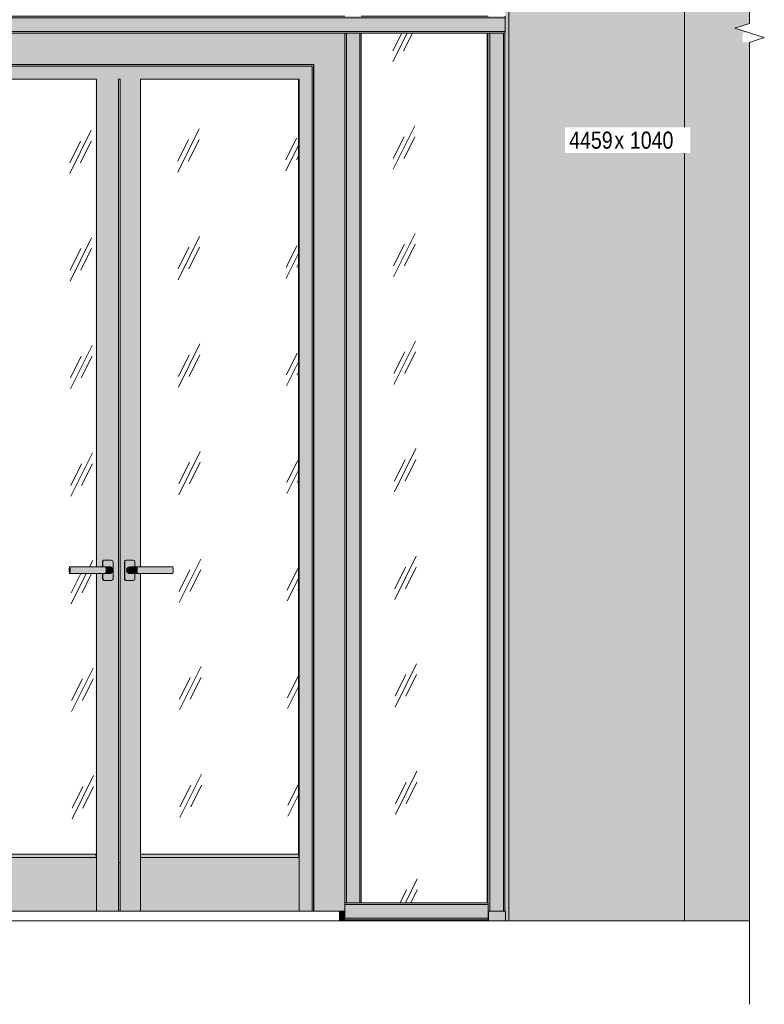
# Model space of a CAD drawing. Header units: millimetres. Extents: x -4452149 to -4396614, y -3148133 to 7538.
# Tile 20 of 22: x -4445716 to -4443534, y 1927 to 4814. Entities that reach past the tile are written whole.
import ezdxf

# ---------------------------------------------------------------- set-up
doc = ezdxf.new("R2010")
doc.units = ezdxf.units.MM
for name, color, linetype, lineweight in [('Двери', 7, 'Continuous', 18), ('Импосты витража', 7, 'Continuous', 18), ('Марки по нескольким категориям', 7, 'Continuous', 9), ('Обобщенные модели', 7, 'Continuous', 18), ('Панели витража', 7, 'Continuous', 18), ('Типовые аннотации', 7, 'Continuous', 18), ('Элементы узлов', 7, 'Continuous', 18)]:
    doc.layers.add(name, color=color, linetype=linetype, lineweight=lineweight)
doc.styles.add('Arial Narrow', font='ARIALN.TTF', dxfattribs={"height": 50})

# ---------------------------------------------------------------- blocks, each defined once
blk = doc.blocks.new('Корп2_Кассета выпуклая - Корп2_Кассета выпуклая_Цвет DESIGN D2-21496126-К1_Ф3_Схема раскладки облицовки')
at = {"layer": 'Обобщенные модели', "true_color": 0xf7fbf5}
for points in [[(-4444293, 2172.4), (-4444283.3, 2172.4), (-4444283.3, 6560.8), (-4444290.8, 6560.8), (-4444291.1, 6560.8), (-4444294, 6560.8), (-4444294.2, 6526.5), (-4444294.2, 6525), (-4444293, 6525), (-4444293, 4825), (-4444294.5, 4824.8), (-4444294.2, 4823.5), (-4444294, 4820), (-4444294.2, 4776.5), (-4444294.7, 4775), (-4444294.7, 2200), (-4444293, 2200)], [(-4444275.2, 2172.4), (-4443768.7, 2172.4), (-4443768.9, 6560.8), (-4444283.3, 6560.8), (-4444283.3, 2172.4)], [(-4443577.8, 2172.4), (-4443577.8, 4747.8), (-4443597.4, 4747.8), (-4443597.4, 4775.9), (-4443577.8, 4775.9), (-4443621.1, 4789.7), (-4443577.8, 4803.4), (-4443577.8, 6560.8), (-4443768.7, 6560.8), (-4443768.7, 2172.4)]]:
    blk.add_hatch(color=7, dxfattribs=at).paths.add_polyline_path(points)
at = {"layer": 'Обобщенные модели'}
for p, q in [((-4444283.3, 2172.4), (-4444283.3, 6560.8)), ((-4443768.7, 2172.4), (-4443768.7, 6558.8))]:
    blk.add_line(p, q, dxfattribs=at)
blk = doc.blocks.new('Прямоугольный импост - Ригель_90202-21006281-К1_Ф3_Схема раскладки облицовки')
at = {"layer": 'Импосты витража', "true_color": 0x373f43}
h = blk.add_hatch(color=149, dxfattribs=at)
h.paths.add_polyline_path([(-4444739.5, 4823.5), (-4444739.4, 4823.5), (-4444739.3, 4823.5)])
h.paths.add_polyline_path([(-4444739.4, 4822.5), (-4444739.3, 4822.5), (-4444739.3, 4822.5)])
h.paths.add_polyline_path([(-4444739.3, 4821.3), (-4444739.3, 4821.3), (-4444603.8, 4820.9)])
h.paths.add_polyline_path([(-4444739.3, 4820), (-4444294, 4820), (-4444294.3, 4824.3), (-4444294.7, 4825), (-4444739.8, 4824.8), (-4444739.5, 4823.5), (-4444739.3, 4821.3)])
for points in [[(-4444603.8, 4780), (-4444294, 4780), (-4444294, 4820), (-4444739.3, 4820), (-4444739.3, 4780)], [(-4444298.9, 4775), (-4444294.5, 4775.2), (-4444294.2, 4776.5), (-4444294, 4780), (-4444739.3, 4780), (-4444739.6, 4775.7), (-4444740, 4775), (-4444326.2, 4775)]]:
    blk.add_hatch(color=149, dxfattribs=at).paths.add_polyline_path(points)
at = {"layer": 'Импосты витража'}
for p, q in [((-4444343.8, 4825), (-4444715.6, 4825)), ((-4444344.2, 4825), (-4444715.2, 4825)), ((-4444294, 4820), (-4444739.3, 4820)), ((-4444294, 4820), (-4444294, 4780)), ((-4444294, 4780), (-4444739.3, 4780)), ((-4444715.6, 4775), (-4444343.4, 4775)), ((-4444715.2, 4775), (-4444344.2, 4775)), ((-4444295, 4775), (-4444294.7, 4775))]:
    blk.add_line(p, q, dxfattribs=at)
for centre, start_param, end_param in [((-4444294.7, 4820), 4.712389, 6.283185), ((-4444294.7, 4780), 3.141593, 4.712389)]:
    blk.add_ellipse(centre, major_axis=(0, 5), ratio=0.143826, start_param=start_param, end_param=end_param, dxfattribs=at)
blk = doc.blocks.new('Прямоугольный импост - Ригель_90202-21496703-К1_Ф3_Схема раскладки облицовки')
at = {"layer": 'Импосты витража', "true_color": 0x373f43}
for points in [[(-4444346.8, 2225), (-4444344.2, 2225), (-4444344.2, 4775), (-4444346.8, 4775), (-4444346.8, 2227.4)], [(-4444338.5, 2200), (-4444338.5, 4775), (-4444344.2, 4775), (-4444344, 2224.8), (-4444343.7, 2223.5), (-4444343.4, 2220), (-4444343.4, 2200), (-4444339.8, 2200)], [(-4444326.2, 2200), (-4444298.9, 2200), (-4444298.9, 4775), (-4444338.5, 4775), (-4444338.5, 2200)], [(-4444297.7, 2200), (-4444294.7, 2200), (-4444294.7, 4775), (-4444298.9, 4775), (-4444298.9, 2200)]]:
    blk.add_hatch(color=149, dxfattribs=at).paths.add_polyline_path(points)
at = {"layer": 'Импосты витража'}
for p, q in [((-4444344.2, 4775), (-4444338.5, 4775)), ((-4444344.2, 2224.8), (-4444344.2, 4775)), ((-4444338.5, 4775), (-4444298.9, 4775)), ((-4444338.5, 2200), (-4444338.5, 4775)), ((-4444298.9, 4775), (-4444294.7, 4775)), ((-4444298.9, 2200), (-4444298.9, 4775)), ((-4444294.6, 2200), (-4444294.6, 4775))]:
    blk.add_line(p, q, dxfattribs=at)
blk = doc.blocks.new('Прямоугольный импост - Ригель_90202-21006282-К1_Ф3_Схема раскладки облицовки')
at = {"layer": 'Импосты витража', "true_color": 0x373f43}
for points in [[(-4446436.5, 4820), (-4444739.3, 4820), (-4444739.6, 4824.3), (-4444740, 4825), (-4446437, 4824.8), (-4446436.7, 4823.5), (-4446436.5, 4821.3)], [(-4446407.9, 4780), (-4444739.3, 4780), (-4444739.3, 4820), (-4446436.5, 4820), (-4446436.5, 4780)], [(-4444762.8, 4775), (-4444739.8, 4775.2), (-4444739.5, 4776.5), (-4444739.3, 4780), (-4446436.5, 4780), (-4446436.8, 4775.7), (-4446437.2, 4775), (-4444763.5, 4775)]]:
    blk.add_hatch(color=149, dxfattribs=at).paths.add_polyline_path(points)
at = {"layer": 'Импосты витража'}
for p, q in [((-4444764, 4825), (-4446410.7, 4825)), ((-4444764.7, 4825), (-4446410.7, 4825)), ((-4444739.3, 4820), (-4446436.5, 4820)), ((-4444739.3, 4780), (-4446436.5, 4780))]:
    blk.add_line(p, q, dxfattribs=at)
blk = doc.blocks.new('Прямоугольный импост - Ригель_90202-21496678-К1_Ф3_Схема раскладки облицовки')
at = {"layer": 'Импосты витража', "true_color": 0x373f43}
for points in [[(-4444764.7, 2172.4), (-4444764.7, 2175), (-4444779.1, 2175), (-4444779.1, 2172.4)], [(-4444764.4, 2172.4), (-4444759.1, 2172.4), (-4444759.1, 2175), (-4444764.7, 2175), (-4444764.7, 2172.4)], [(-4444759.1, 2172.4), (-4444719.5, 2172.4), (-4444719.5, 2175), (-4444759.1, 2175)], [(-4444715.6, 2172.4), (-4444715.2, 2172.4), (-4444715.2, 2175), (-4444719.5, 2175), (-4444719.4, 2172.4), (-4444716.2, 2172.4)]]:
    blk.add_hatch(color=149, dxfattribs=at).paths.add_polyline_path(points)
at = {"layer": 'Импосты витража'}
for p, q in [((-4444779.1, 2175), (-4444779.1, 2172.4)), ((-4444779.1, 2175), (-4444779.1, 2175)), ((-4444779.1, 2175), (-4444764.7, 2175)), ((-4444779.1, 2175), (-4444779.1, 2172.4)), ((-4444764.7, 2175), (-4444759.1, 2175)), ((-4444764.7, 2175), (-4444764.7, 2172.4)), ((-4444759.1, 2175), (-4444719.5, 2175)), ((-4444759.1, 2175), (-4444759.1, 2172.4)), ((-4444719.5, 2175), (-4444715.3, 2175)), ((-4444719.5, 2175), (-4444719.5, 2172.4)), ((-4444715.2, 2172.4), (-4444715.2, 2175))]:
    blk.add_line(p, q, dxfattribs=at)
blk = doc.blocks.new('Панель_Стеклопакет_Агрисовгаз - Панель_Стеклопакет_Агрисовгаз-21496705-К1_Ф3_Схема раскладки облицовки')
at = {"layer": 'Панели витража', "true_color": 0xc0c0c0}
h = blk.add_hatch(dxfattribs=at)
h.set_pattern_fill('FP_8', color=9, style=0, pattern_type=2)
h.set_pattern_definition([(243.674, (-4454861.23, 58929.76), (315.24192, 319.6116), [141.696, -566.785]), (243.674, (-4454892.65, 58898.01), (315.24192, 319.6116), [70.848, -637.633]), (243.674, (-4454861.23, 58898.01), (315.24192, 319.6116), [70.848, -637.633])])
h.paths.add_polyline_path([(-4444715.2, 2225), (-4444346.8, 2225), (-4444346.8, 4775), (-4444715.2, 4775), (-4444715.2, 2248.9)])
at = {"layer": 'Панели витража'}
blk.add_line((-4444346.8, 2225), (-4444346.8, 4775), dxfattribs=at)
blk = doc.blocks.new('ДверьВитражная_Двупольная_Агрисовгаз - 2100х1400 AGS68_Откр_Внутрь-21496706-К1_Ф3_Схема раскладки облицовки')
at = {"layer": 'Двери', "true_color": 0x373f43}
for points in [[(-4446410.7, 2200), (-4446320.2, 2200), (-4446320.2, 4683), (-4444854.6, 4683), (-4444854.6, 2200), (-4444763.5, 2200), (-4444763.5, 4775), (-4446410.7, 4775), (-4446410.7, 2225), (-4446411.2, 2225), (-4446411.2, 2200)], [(-4444855.3, 2200), (-4444855.3, 4683), (-4446320.2, 4683), (-4446320.2, 2200), (-4446316, 2200), (-4446316, 4678), (-4444859.5, 4678), (-4444859.5, 2200)], [(-4446316, 2200), (-4446315.2, 2200), (-4446315.2, 4678), (-4446316, 4678), (-4446316, 2248.9)], [(-4446315.2, 2200), (-4446277.6, 2200), (-4446277.6, 4640), (-4445490.9, 4640), (-4445490.9, 3210), (-4445473.6, 3210), (-4445473.4, 3226.3), (-4445472.3, 3228.4), (-4445471.3, 3229.2), (-4445470.4, 3229.6), (-4445469.9, 3229.8), (-4445446.4, 3229.8), (-4445445.2, 3229.3), (-4445444.2, 3228.5), (-4445443.4, 3227.5), (-4445442.9, 3226.3), (-4445442.7, 3225), (-4445442.9, 3173.7), (-4445443.4, 3172.5), (-4445444.2, 3171.5), (-4445445.2, 3170.7), (-4445446.4, 3170.2), (-4445447.7, 3170), (-4445470, 3170.2), (-4445471.8, 3171.2), (-4445472.4, 3171.9), (-4445472.9, 3172.5), (-4445473.5, 3174.5), (-4445473.6, 3176.2), (-4445473.6, 3190), (-4445490.9, 3190), (-4445490.9, 2200), (-4445426.6, 2200), (-4445426.6, 4640), (-4445421.6, 4640), (-4445421.6, 2200), (-4445362.2, 2200), (-4445362.2, 3190), (-4445377.1, 3190.3), (-4445378.4, 3190.2), (-4445378.6, 3173.7), (-4445379.1, 3172.5), (-4445379.9, 3171.5), (-4445380.9, 3170.7), (-4445382.1, 3170.2), (-4445383.4, 3170), (-4445405.7, 3170.2), (-4445407.4, 3171.2), (-4445408.1, 3171.9), (-4445408.6, 3172.5), (-4445409.2, 3174.5), (-4445409.3, 3175.2), (-4445409.1, 3226.3), (-4445407.9, 3228.4), (-4445407.8, 3228.5), (-4445406.1, 3229.6), (-4445405, 3229.8), (-4445382.1, 3229.8), (-4445380.9, 3229.3), (-4445379.9, 3228.5), (-4445379.1, 3227.5), (-4445378.6, 3226.3), (-4445378.4, 3225), (-4445378.4, 3210), (-4445362.2, 3210), (-4445362.2, 4640), (-4444897.1, 4640), (-4444897.1, 2200), (-4444859.5, 2200), (-4444859.5, 4678), (-4446315.2, 4678), (-4446315.2, 2248.9)], [(-4444854.6, 2200), (-4444854.6, 4683), (-4444855.3, 4683), (-4444855.3, 2200)], [(-4445424.2, 2200), (-4445421.6, 2200), (-4445421.6, 4640), (-4445424.2, 4640), (-4445424.2, 2343), (-4445426.6, 2343), (-4445426.6, 2200)], [(-4444898.4, 2358), (-4444897.1, 2358), (-4444897.1, 4640), (-4444899.7, 4640), (-4444899.7, 2368)], [(-4445569.9, 3190), (-4445569.5, 3190.3), (-4445568.8, 3192.9), (-4445568.5, 3197.4), (-4445568.5, 3202.6), (-4445569.1, 3208.7), (-4445569.9, 3210), (-4445570.2, 3209.7), (-4445570.9, 3207.1), (-4445571.3, 3202.6), (-4445571.1, 3195), (-4445570.2, 3190.3)], [(-4445505.8, 3200), (-4445464.5, 3200), (-4445464.9, 3207.1), (-4445465.6, 3209.7), (-4445466, 3210), (-4445569.9, 3210), (-4445569.5, 3209.7), (-4445568.8, 3207.1), (-4445568.5, 3202.6), (-4445568.4, 3200), (-4445540.5, 3200)], [(-4445472.4, 3225), (-4445472.3, 3226.3), (-4445471.1, 3228.3), (-4445471, 3228.5), (-4445470, 3229.3), (-4445468.8, 3229.8), (-4445469.9, 3229.8), (-4445471.8, 3228.8), (-4445472.1, 3228.5), (-4445472.9, 3227.5), (-4445473.4, 3226.3), (-4445473.6, 3225)], [(-4445447.7, 3170), (-4445446.4, 3170.2), (-4445445.2, 3170.7), (-4445444.2, 3171.5), (-4445443.4, 3172.5), (-4445442.8, 3174.5), (-4445442.7, 3175), (-4445442.9, 3226.3), (-4445443.4, 3227.5), (-4445444.2, 3228.5), (-4445445.2, 3229.3), (-4445446.4, 3229.8), (-4445447.7, 3230), (-4445468.8, 3229.8), (-4445470, 3229.3), (-4445471.1, 3228.3), (-4445471.8, 3227.5), (-4445472.3, 3226.3), (-4445472.4, 3225), (-4445472.4, 3210), (-4445451.7, 3209.9), (-4445449.4, 3209.1), (-4445448.3, 3208.7), (-4445445.3, 3206.3), (-4445443.7, 3202.3), (-4445443.4, 3200), (-4445444.1, 3196.5), (-4445445.3, 3193.7), (-4445448.3, 3191.3), (-4445450.7, 3190.3), (-4445455, 3190), (-4445472.4, 3190), (-4445472.3, 3173.7), (-4445471.1, 3171.7), (-4445471, 3171.5), (-4445470, 3170.7), (-4445468.8, 3170.2), (-4445467.5, 3170)], [(-4445443.4, 3200), (-4445444.1, 3203.5), (-4445445.3, 3206.3), (-4445448.3, 3208.7), (-4445451.8, 3209.9), (-4445455.1, 3210), (-4445458.9, 3210), (-4445465.6, 3209.7), (-4445464.9, 3207.1), (-4445464.6, 3202.6), (-4445464.5, 3200), (-4445443.8, 3200)], [(-4445454.2, 3209.9), (-4445455, 3210), (-4445454.4, 3209.9)], [(-4445408.1, 3225), (-4445407.9, 3226.3), (-4445407.4, 3227.5), (-4445406.7, 3228.5), (-4445405.6, 3229.3), (-4445404.4, 3229.8), (-4445405.6, 3229.8), (-4445406.8, 3229.3), (-4445407.8, 3228.5), (-4445408.6, 3227.5), (-4445409.1, 3226.3), (-4445409.3, 3225)], [(-4445408.1, 3175), (-4445408.1, 3225), (-4445409.3, 3225), (-4445409.3, 3175)], [(-4445401.7, 3170), (-4445382.1, 3170.2), (-4445380.9, 3170.7), (-4445379.9, 3171.5), (-4445379.1, 3172.5), (-4445378.5, 3174.5), (-4445378.4, 3175), (-4445378.4, 3190.2), (-4445382.5, 3190.2), (-4445391.7, 3190), (-4445395, 3190.2), (-4445396.6, 3190.7), (-4445398.2, 3191.3), (-4445400.9, 3193.7), (-4445401.8, 3195), (-4445402.8, 3197.4), (-4445403.2, 3200), (-4445402.8, 3202.6), (-4445401.7, 3205.1), (-4445400.3, 3207.1), (-4445397.5, 3209), (-4445395, 3209.8), (-4445391.1, 3210), (-4445378.4, 3210), (-4445378.6, 3226.3), (-4445379.1, 3227.5), (-4445379.9, 3228.5), (-4445380.9, 3229.3), (-4445382.1, 3229.8), (-4445383.4, 3230), (-4445404.4, 3229.8), (-4445405.6, 3229.3), (-4445406.7, 3228.5), (-4445407.4, 3227.5), (-4445407.9, 3226.3), (-4445408.1, 3225), (-4445407.9, 3173.7), (-4445407.4, 3172.5), (-4445406.7, 3171.5), (-4445405.6, 3170.7), (-4445404.4, 3170.2), (-4445403.2, 3170)], [(-4445403.2, 3200), (-4445398.8, 3200), (-4445398.5, 3202.6), (-4445397.5, 3205), (-4445395.9, 3207.1), (-4445393.9, 3208.7), (-4445391.5, 3209.7), (-4445390.4, 3210), (-4445394.3, 3209.9), (-4445395.9, 3209.6), (-4445398.2, 3208.7), (-4445400.3, 3207.1), (-4445401.8, 3205), (-4445402.8, 3202.6)], [(-4445377, 3200), (-4445370.5, 3200), (-4445370.9, 3207.1), (-4445371.6, 3209.7), (-4445372.1, 3210), (-4445373.2, 3209.7), (-4445380.2, 3210), (-4445383.4, 3209.9), (-4445384.9, 3210), (-4445386.1, 3209.8), (-4445390.1, 3209.8), (-4445392, 3209.4), (-4445394.5, 3208.2), (-4445395.9, 3207.1), (-4445397.5, 3204.9), (-4445398.5, 3202.6), (-4445398.8, 3200), (-4445380.2, 3200)], [(-4445332.4, 3200), (-4445266.6, 3200), (-4445267, 3207.1), (-4445267.7, 3209.7), (-4445268, 3210), (-4445371.9, 3210), (-4445371.6, 3209.7), (-4445370.9, 3207.1), (-4445370.6, 3202.6), (-4445370.5, 3200), (-4445367, 3200)], [(-4445569.9, 3190), (-4445465.9, 3190.1), (-4445465.6, 3190.3), (-4445464.9, 3192.9), (-4445464.6, 3197.4), (-4445464.5, 3200), (-4445568.4, 3200), (-4445568.8, 3192.9), (-4445569.5, 3190.3)], [(-4445466, 3190), (-4445453.6, 3190), (-4445453, 3190), (-4445449.5, 3190.7), (-4445448, 3191.6), (-4445445.3, 3193.7), (-4445443.7, 3197.4), (-4445443.4, 3200), (-4445464.5, 3200), (-4445464.9, 3192.9), (-4445465.6, 3190.3)], [(-4445391.7, 3190), (-4445390.1, 3190.2), (-4445392.3, 3190.7), (-4445394.3, 3191.7), (-4445396.2, 3193.3), (-4445397.5, 3195), (-4445398.5, 3197.4), (-4445398.8, 3200), (-4445403.2, 3200), (-4445402.5, 3196.5), (-4445401.7, 3194.9), (-4445400.3, 3192.9), (-4445398.2, 3191.3), (-4445395.8, 3190.3), (-4445393.3, 3190)], [(-4445388.9, 3190), (-4445386.9, 3190), (-4445380, 3190.1), (-4445377.5, 3190.3), (-4445374.5, 3190.1), (-4445371.9, 3190), (-4445371.6, 3190.3), (-4445370.9, 3192.9), (-4445370.6, 3197.4), (-4445370.5, 3200), (-4445398.8, 3200), (-4445398.1, 3196.5), (-4445397.5, 3195), (-4445395.8, 3192.9), (-4445393.9, 3191.3), (-4445391.5, 3190.3), (-4445389, 3190)], [(-4445268, 3190), (-4445267.7, 3190.3), (-4445267, 3192.9), (-4445266.6, 3197.4), (-4445266.6, 3200), (-4445370.5, 3200), (-4445370.9, 3192.9), (-4445371.6, 3190.3), (-4445371.6, 3190), (-4445297.7, 3190)], [(-4445469.9, 3170.2), (-4445468.8, 3170.2), (-4445470, 3170.7), (-4445471.1, 3171.7), (-4445471.8, 3172.5), (-4445472.4, 3174.5), (-4445472.4, 3175), (-4445473.6, 3175), (-4445473.4, 3173.7), (-4445472.4, 3171.9), (-4445471.3, 3170.8), (-4445471.1, 3170.7)], [(-4445405.6, 3170.2), (-4445404.4, 3170.2), (-4445405.6, 3170.7), (-4445406.7, 3171.5), (-4445407.4, 3172.5), (-4445408, 3174.5), (-4445408.1, 3175), (-4445409.3, 3175), (-4445409.1, 3173.7), (-4445408.6, 3172.5), (-4445407.8, 3171.5), (-4445406.8, 3170.7)], [(-4445575.2, 2358), (-4445492.2, 2358), (-4445493.5, 2368), (-4446277.6, 2368), (-4446277.6, 2358), (-4446130.3, 2358)], [(-4445362.2, 2358), (-4444898.4, 2358), (-4444899.7, 2368), (-4445362.2, 2368)], [(-4445575.2, 2200), (-4445490.9, 2200), (-4445490.9, 2358), (-4446277.6, 2358), (-4446277.6, 2200), (-4446130.3, 2200)], [(-4444897.1, 2200), (-4444897.1, 2358), (-4445362.2, 2358), (-4445362.2, 2200), (-4445020.1, 2200)], [(-4446411.2, 2200), (-4446411.2, 2225), (-4446412.2, 2224.8), (-4446411.9, 2223.5), (-4446411.7, 2220), (-4446411.7, 2200)]]:
    blk.add_hatch(color=149, dxfattribs=at).paths.add_polyline_path(points)
at = {"layer": 'Двери', "true_color": 0xc0c0c0}
h = blk.add_hatch(dxfattribs=at)
h.set_pattern_fill('FP_9', color=9, style=0, pattern_type=2)
h.set_pattern_definition([(243.674, (-4454860.02, 58929.76), (315.24192, 319.6116), [141.696, -566.785]), (243.674, (-4454891.44, 58898.01), (315.24192, 319.6116), [70.848, -637.633]), (243.674, (-4454860.02, 58898.01), (315.24192, 319.6116), [70.848, -637.633])])
h.paths.add_polyline_path([(-4445424.2, 2343), (-4445424.2, 4640), (-4445426.6, 4640), (-4445426.6, 2343)])
h.paths.add_polyline_path([(-4445493.5, 2368), (-4445493.5, 3190), (-4445569.9, 3190), (-4445570.2, 3190.3), (-4445570.6, 3191.3), (-4445571.3, 3197.5), (-4445571.1, 3205), (-4445570.6, 3208.7), (-4445569.9, 3210), (-4445493.5, 3210), (-4445493.5, 4640), (-4446277.6, 4640), (-4446277.6, 2368), (-4445575.2, 2368)])
h.paths.add_polyline_path([(-4445020.1, 2368), (-4444899.7, 2368), (-4444899.7, 4640), (-4445362.2, 4640), (-4445362.2, 3210), (-4445268, 3210), (-4445267.7, 3209.7), (-4445267, 3207.1), (-4445266.6, 3202.6), (-4445266.8, 3195), (-4445267.3, 3191.3), (-4445268, 3190), (-4445362.2, 3190), (-4445362.2, 2368)])
at = {"layer": 'Двери', "true_color": 0x373f43}
h = blk.add_hatch(color=149, dxfattribs=at)
h.paths.add_polyline_path([(-4445490.9, 2358), (-4445490.9, 3190), (-4445493.5, 3190), (-4445493.5, 2368), (-4445492.2, 2358), (-4445491.1, 2358)])
h.paths.add_polyline_path([(-4445492, 3210), (-4445490.9, 3210), (-4445490.9, 4640), (-4445493.5, 4640), (-4445493.5, 3210)])
h = blk.add_hatch(color=149, dxfattribs=at)
h.paths.add_polyline_path([(-4445473.6, 3175), (-4445472.4, 3175), (-4445472.4, 3190), (-4445473.6, 3190)])
h.paths.add_polyline_path([(-4445472.4, 3210), (-4445472.4, 3225), (-4445473.6, 3225), (-4445473.6, 3210)])
at = {"layer": 'Двери'}
for p, q in [((-4444763.5, 4775), (-4446410.7, 4775)), ((-4444763.5, 2200), (-4444763.5, 4775)), ((-4446320.2, 2200), (-4446320.2, 4683)), ((-4446320.2, 4683), (-4444854.6, 4683)), ((-4446315.2, 4678), (-4446316, 4678)), ((-4446316, 4678), (-4446316, 2200)), ((-4444859.5, 4678), (-4446315.2, 4678)), ((-4446315.2, 4678), (-4446315.2, 2200)), ((-4444859.5, 2200), (-4444859.5, 4678)), ((-4444855.3, 2200), (-4444855.3, 4683)), ((-4444854.6, 4683), (-4444854.6, 2200)), ((-4446277.6, 2200), (-4446277.6, 4640)), ((-4446277.6, 4640), (-4445490.9, 4640)), ((-4445490.9, 4640), (-4445490.9, 3210)), ((-4445426.6, 2200), (-4445426.6, 4640)), ((-4445426.6, 4640), (-4445421.6, 4640)), ((-4445421.6, 2200), (-4445421.6, 4640)), ((-4445362.2, 3210), (-4445362.2, 4640)), ((-4445362.2, 4640), (-4444897.1, 4640)), ((-4444899.7, 4640), (-4444899.7, 2368)), ((-4444897.1, 4640), (-4444897.1, 2200)), ((-4445466, 3210), (-4445569.9, 3210)), ((-4445473.6, 3210), (-4445473.6, 3225)), ((-4445472.4, 3225), (-4445472.4, 3210)), ((-4445467.5, 3230), (-4445468.6, 3230)), ((-4445447.7, 3230), (-4445467.5, 3230)), ((-4445453.3, 3210), (-4445457.6, 3210)), ((-4445442.7, 3175), (-4445442.7, 3225)), ((-4445409.3, 3175), (-4445409.3, 3225)), ((-4445408.1, 3225), (-4445408.1, 3175)), ((-4445403.2, 3230), (-4445404.3, 3230)), ((-4445383.4, 3230), (-4445403.2, 3230)), ((-4445388.9, 3210), (-4445393.3, 3210)), ((-4445378.4, 3210), (-4445378.4, 3225)), ((-4445268, 3210), (-4445371.9, 3210)), ((-4445569.9, 3190), (-4445466, 3190)), ((-4445490.9, 3190), (-4445490.9, 2200)), ((-4445473.6, 3175), (-4445473.6, 3190)), ((-4445472.4, 3190), (-4445472.4, 3175)), ((-4445457.6, 3190), (-4445453.3, 3190)), ((-4445393.3, 3190), (-4445388.9, 3190)), ((-4445378.4, 3175), (-4445378.4, 3190.2)), ((-4445371.9, 3190), (-4445268, 3190)), ((-4445362.2, 2200), (-4445362.2, 3190)), ((-4445468.6, 3170), (-4445467.5, 3170)), ((-4445467.5, 3170), (-4445447.7, 3170)), ((-4445404.3, 3170), (-4445403.2, 3170)), ((-4445403.2, 3170), (-4445383.4, 3170)), ((-4446277.6, 2368), (-4445493.5, 2368)), ((-4445493.5, 2368), (-4445492.2, 2358)), ((-4445362.2, 2368), (-4444899.7, 2368)), ((-4444899.7, 2368), (-4444898.4, 2358)), ((-4446277.6, 2200), (-4446277.6, 2358)), ((-4445490.9, 2358), (-4446277.6, 2358)), ((-4445490.9, 2358), (-4445490.9, 2200)), ((-4445424.2, 2343), (-4445426.6, 2343)), ((-4445362.2, 2200), (-4445362.2, 2358)), ((-4444897.1, 2358), (-4445362.2, 2358)), ((-4444897.1, 2358), (-4444897.1, 2200)), ((-4446411.2, 2200), (-4446411.2, 2225)), ((-4446411.2, 2200), (-4446411.7, 2200)), ((-4446320.2, 2200), (-4446411.2, 2200)), ((-4446316, 2200), (-4446320.2, 2200)), ((-4446315.2, 2200), (-4446316, 2200)), ((-4446315.2, 2200), (-4446277.6, 2200)), ((-4446277.6, 2200), (-4445490.9, 2200)), ((-4445426.6, 2200), (-4445490.9, 2200)), ((-4445421.6, 2200), (-4445426.6, 2200)), ((-4445362.2, 2200), (-4445421.6, 2200)), ((-4445362.2, 2200), (-4444897.1, 2200)), ((-4444897.1, 2200), (-4444859.5, 2200)), ((-4444855.3, 2200), (-4444859.5, 2200)), ((-4444854.6, 2200), (-4444855.3, 2200)), ((-4444763.5, 2200), (-4444854.6, 2200))]:
    blk.add_line(p, q, dxfattribs=at)
at = {"layer": 'Двери', "flags": 128}
for points in [[(-4445453.1, 3210), (-4445453.1, 3210), (-4445453.2, 3210), (-4445453.2, 3210), (-4445453.3, 3210), (-4445453.4, 3210), (-4445453.5, 3210), (-4445453.7, 3210), (-4445453.9, 3210), (-4445454.1, 3210), (-4445454.3, 3210), (-4445454.5, 3210), (-4445454.8, 3210), (-4445455.1, 3210), (-4445455.4, 3210), (-4445455.7, 3210), (-4445456.1, 3210), (-4445456.4, 3210), (-4445456.8, 3210), (-4445457.2, 3210), (-4445457.7, 3210), (-4445458.1, 3210), (-4445458.6, 3210), (-4445459, 3210), (-4445459.5, 3210), (-4445460, 3210), (-4445460.5, 3210), (-4445461, 3210), (-4445461.6, 3210), (-4445462.1, 3210), (-4445462.7, 3210), (-4445463.2, 3210), (-4445463.8, 3210), (-4445464.4, 3210), (-4445465, 3210), (-4445465.6, 3210), (-4445466, 3210)], [(-4445453.3, 3210), (-4445453.2, 3210), (-4445453.1, 3210), (-4445453.1, 3210)], [(-4445453.1, 3210), (-4445452.7, 3210), (-4445452.3, 3210), (-4445451.9, 3209.9), (-4445451.5, 3209.9), (-4445451.1, 3209.8), (-4445450.7, 3209.7), (-4445450.3, 3209.6), (-4445450, 3209.5), (-4445449.6, 3209.4), (-4445449.2, 3209.2), (-4445448.9, 3209), (-4445448.5, 3208.9), (-4445448.1, 3208.7), (-4445447.8, 3208.5), (-4445447.5, 3208.3), (-4445447.1, 3208), (-4445446.8, 3207.8), (-4445446.5, 3207.5), (-4445446.2, 3207.2), (-4445445.9, 3207), (-4445445.7, 3206.7), (-4445445.4, 3206.4), (-4445445.2, 3206.1), (-4445444.9, 3205.7), (-4445444.7, 3205.4), (-4445444.5, 3205.1), (-4445444.3, 3204.7), (-4445444.1, 3204.4), (-4445443.9, 3204), (-4445443.8, 3203.6), (-4445443.7, 3203.2), (-4445443.5, 3202.9), (-4445443.4, 3202.5), (-4445443.3, 3202.1), (-4445443.3, 3201.7), (-4445443.2, 3201.3), (-4445443.2, 3200.9), (-4445443.1, 3200.5), (-4445443.1, 3200.1), (-4445443.1, 3200)], [(-4445371.9, 3210), (-4445372.5, 3210), (-4445373.1, 3210), (-4445373.7, 3210), (-4445374.3, 3210), (-4445374.9, 3210), (-4445375.5, 3210), (-4445376.1, 3210), (-4445376.7, 3210), (-4445377.3, 3210), (-4445377.9, 3210), (-4445378.5, 3210), (-4445379, 3210), (-4445379.6, 3210), (-4445380.2, 3210), (-4445380.7, 3210), (-4445381.2, 3210), (-4445381.8, 3210), (-4445382.3, 3210), (-4445382.8, 3210), (-4445383.2, 3210), (-4445383.7, 3210), (-4445384.2, 3210), (-4445384.6, 3210), (-4445385, 3210), (-4445385.4, 3210), (-4445385.8, 3210), (-4445386.2, 3210), (-4445386.5, 3210), (-4445386.8, 3210), (-4445387.2, 3210), (-4445387.4, 3210), (-4445387.7, 3210), (-4445387.9, 3210), (-4445388.2, 3210), (-4445388.4, 3210), (-4445388.5, 3210), (-4445388.7, 3210), (-4445388.8, 3210), (-4445388.9, 3210), (-4445388.9, 3210)], [(-4445466, 3190), (-4445465.4, 3190), (-4445464.8, 3190), (-4445464.2, 3190), (-4445463.6, 3190), (-4445463, 3190), (-4445462.5, 3190), (-4445461.9, 3190), (-4445461.4, 3190), (-4445460.9, 3190), (-4445460.3, 3190), (-4445459.8, 3190), (-4445459.3, 3190), (-4445458.9, 3190), (-4445458.4, 3190), (-4445457.9, 3190), (-4445457.5, 3190), (-4445457.1, 3190), (-4445456.7, 3190), (-4445456.3, 3190), (-4445456, 3190), (-4445455.6, 3190), (-4445455.3, 3190), (-4445455, 3190), (-4445454.7, 3190), (-4445454.5, 3190), (-4445454.2, 3190), (-4445454, 3190), (-4445453.8, 3190), (-4445453.6, 3190), (-4445453.5, 3190), (-4445453.4, 3190), (-4445453.3, 3190), (-4445453.2, 3190), (-4445453.1, 3190), (-4445453.1, 3190)], [(-4445453.1, 3190), (-4445453.1, 3190), (-4445453.2, 3190), (-4445453.2, 3190), (-4445453.3, 3190)], [(-4445443.1, 3200), (-4445443.1, 3199.6), (-4445443.1, 3199.2), (-4445443.2, 3198.8), (-4445443.2, 3198.4), (-4445443.3, 3198), (-4445443.4, 3197.6), (-4445443.5, 3197.2), (-4445443.6, 3196.9), (-4445443.8, 3196.5), (-4445443.9, 3196.1), (-4445444.1, 3195.7), (-4445444.2, 3195.4), (-4445444.4, 3195), (-4445444.6, 3194.7), (-4445444.9, 3194.4), (-4445445.1, 3194), (-4445445.3, 3193.7), (-4445445.6, 3193.4), (-4445445.9, 3193.1), (-4445446.1, 3192.8), (-4445446.4, 3192.6), (-4445446.7, 3192.3), (-4445447.1, 3192), (-4445447.4, 3191.8), (-4445447.7, 3191.6), (-4445448, 3191.4), (-4445448.4, 3191.2), (-4445448.8, 3191), (-4445449.1, 3190.8), (-4445449.5, 3190.7), (-4445449.9, 3190.5), (-4445450.2, 3190.4), (-4445450.6, 3190.3), (-4445451, 3190.2), (-4445451.4, 3190.1), (-4445451.8, 3190.1), (-4445452.2, 3190), (-4445452.6, 3190), (-4445453, 3190), (-4445453.1, 3190)], [(-4445388.9, 3190), (-4445388.8, 3190), (-4445388.7, 3190), (-4445388.6, 3190), (-4445388.4, 3190), (-4445388.2, 3190), (-4445388, 3190), (-4445387.8, 3190), (-4445387.5, 3190), (-4445387.2, 3190), (-4445386.9, 3190), (-4445386.6, 3190), (-4445386.3, 3190), (-4445385.9, 3190), (-4445385.5, 3190), (-4445385.1, 3190), (-4445384.7, 3190), (-4445384.3, 3190), (-4445383.8, 3190), (-4445383.4, 3190), (-4445382.9, 3190), (-4445382.4, 3190), (-4445381.9, 3190), (-4445381.4, 3190), (-4445380.8, 3190), (-4445380.3, 3190), (-4445379.8, 3190), (-4445379.2, 3190), (-4445378.6, 3190), (-4445378, 3190), (-4445377.5, 3190), (-4445376.9, 3190), (-4445376.3, 3190), (-4445375.7, 3190), (-4445375.1, 3190), (-4445374.5, 3190), (-4445373.9, 3190), (-4445373.3, 3190), (-4445372.7, 3190), (-4445372.1, 3190), (-4445371.9, 3190)]]:
    blk.add_lwpolyline(points, dxfattribs=at)
at = {"layer": 'Двери'}
for centre, major_axis, ratio, start_param, end_param in [((-4445569.9, 3200), (0, 10), 0.143826, 4.712389, 7.853982), ((-4445468.6, 3225), (0, 5), 0.989603, 0.530495, 1.570796), ((-4445467.5, 3225), (0, 5), 0.989603, 0, 1.570796), ((-4445468.6, 3225), (0, 5), 0.989603, 0, 0.523599), ((-4445457.6, 3200), (0, 10), 0.989603, 0, 0.031273), ((-4445447.7, 3225), (0, 5), 0.989603, 4.712389, 6.283185), ((-4445404.3, 3225), (0, 5), 0.989603, 0, 1.570796), ((-4445403.2, 3225), (0, 5), 0.989603, 0, 1.570796), ((-4445393.3, 3200), (0, 10), 0.989603, 0, 1.570796), ((-4445383.4, 3225), (0, 5), 0.989603, 4.712389, 6.283185), ((-4445268, 3200), (0, 10), 0.143826, 4.712389, 6.283185), ((-4445569.9, 3200), (0, 10), 0.143826, 1.570796, 4.712389), ((-4445393.3, 3200), (0, 10), 0.989603, 1.570796, 3.141593), ((-4445268, 3200), (0, 10), 0.143826, 3.141593, 4.712389), ((-4445468.6, 3175), (0, 5), 0.989603, 1.570796, 2.611098), ((-4445467.5, 3175), (0, 5), 0.989603, 1.570796, 3.141593), ((-4445468.6, 3175), (0, 5), 0.989603, 2.617994, 3.141593), ((-4445447.7, 3175), (0, 5), 0.989603, 3.141593, 4.712389), ((-4445404.3, 3175), (0, 5), 0.989603, 1.570796, 3.141593), ((-4445403.2, 3175), (0, 5), 0.989603, 1.570796, 3.141593), ((-4445383.4, 3175), (0, 5), 0.989603, 3.141593, 4.712389)]:
    blk.add_ellipse(centre, major_axis=major_axis, ratio=ratio, start_param=start_param, end_param=end_param, dxfattribs=at)
blk = doc.blocks.new('Прямоугольный импост - 50х100-21496693-К1_Ф3_Схема раскладки облицовки')
at = {"layer": 'Импосты витража', "true_color": 0x373f43}
for points in [[(-4444342.4, 2172.4), (-4444342.4, 2200), (-4444343.4, 2200), (-4444343.7, 2176.5), (-4444344.2, 2175), (-4444352.8, 2175), (-4444352.8, 2172.4), (-4444343.4, 2172.4)], [(-4444326.2, 2172.4), (-4444293, 2172.4), (-4444293, 2200), (-4444342.4, 2200), (-4444342.4, 2172.4)]]:
    blk.add_hatch(color=149, dxfattribs=at).paths.add_polyline_path(points)
at = {"layer": 'Импосты витража'}
for p, q in [((-4444343.4, 2200), (-4444342.4, 2200)), ((-4444342.4, 2200), (-4444293, 2200)), ((-4444342.4, 2172.4), (-4444342.4, 2200)), ((-4444293, 2172.4), (-4444293, 2200))]:
    blk.add_line(p, q, dxfattribs=at)
blk = doc.blocks.new('Прямоугольный импост - Ригель_90202-21496699-К1_Ф3_Схема раскладки облицовки')
at = {"layer": 'Импосты витража', "true_color": 0x373f43}
for points in [[(-4444760.4, 2225), (-4444759.1, 2225), (-4444759.1, 4775), (-4444763.5, 4775), (-4444763.5, 2225), (-4444761.6, 2225)], [(-4444719.5, 2225), (-4444719.5, 4775), (-4444759.1, 4775), (-4444759.1, 2225), (-4444742.6, 2225)], [(-4444719.5, 2225), (-4444715.2, 2225), (-4444715.2, 4775), (-4444719.5, 4775), (-4444719.5, 2248.9)]]:
    blk.add_hatch(color=149, dxfattribs=at).paths.add_polyline_path(points)
at = {"layer": 'Импосты витража'}
for p, q in [((-4444763.6, 4775), (-4444759.1, 4775)), ((-4444759.1, 4775), (-4444719.5, 4775)), ((-4444759.1, 4775), (-4444759.1, 2225)), ((-4444719.5, 4775), (-4444715.3, 4775)), ((-4444719.5, 4775), (-4444719.5, 2225)), ((-4444715.2, 2225), (-4444715.2, 4775)), ((-4444759.1, 2225), (-4444763.6, 2225)), ((-4444719.5, 2225), (-4444759.1, 2225)), ((-4444715.3, 2225), (-4444719.5, 2225))]:
    blk.add_line(p, q, dxfattribs=at)
blk = doc.blocks.new('Прямоугольный импост - Ригель_90202-21006432-К1_Ф3_Схема раскладки облицовки')
at = {"layer": 'Импосты витража', "true_color": 0x373f43}
for points in [[(-4444742.6, 2220), (-4444343.4, 2220), (-4444343.8, 2224.3), (-4444344.2, 2225), (-4444763.5, 2224.8), (-4444763.5, 2220)], [(-4444764.7, 2175), (-4444764.2, 2176.5), (-4444764, 2180), (-4444764, 2200), (-4444779.1, 2200), (-4444779, 2175)], [(-4444742.6, 2180), (-4444343.4, 2180), (-4444343.4, 2220), (-4444763.5, 2220), (-4444763.5, 2200), (-4444764, 2200), (-4444764, 2180), (-4444763.5, 2180)], [(-4444344.2, 2175), (-4444343.8, 2175.7), (-4444343.5, 2178.7), (-4444343.4, 2180), (-4444764, 2180), (-4444764.4, 2175.7), (-4444764.4, 2175), (-4444465, 2175)]]:
    blk.add_hatch(color=149, dxfattribs=at).paths.add_polyline_path(points)
at = {"layer": 'Импосты витража'}
for p, q in [((-4444344.2, 2225), (-4444715.6, 2225)), ((-4444344.2, 2225), (-4444715.2, 2225)), ((-4444779.1, 2200), (-4444779.1, 2175.5)), ((-4444764, 2180), (-4444764, 2200)), ((-4444343.4, 2220), (-4444763.5, 2220)), ((-4444343.4, 2220), (-4444343.4, 2180)), ((-4444779, 2175), (-4444764.7, 2175)), ((-4444764.7, 2175), (-4444763.7, 2175)), ((-4444343.4, 2180), (-4444764, 2180)), ((-4444715.6, 2175), (-4444344.2, 2175)), ((-4444715.2, 2175), (-4444344.2, 2175))]:
    blk.add_line(p, q, dxfattribs=at)
for centre, major_axis, start_param, end_param in [((-4444344.2, 2220), (0, 5), 4.712389, 6.283185), ((-4444779, 2175.5), (0, 0.548), 1.570796, 3.141593), ((-4444764.7, 2180), (0, 5), 3.141593, 4.712389), ((-4444344.2, 2180), (0, 5), 3.141593, 4.712389)]:
    blk.add_ellipse(centre, major_axis=major_axis, ratio=0.143826, start_param=start_param, end_param=end_param, dxfattribs=at)
blk = doc.blocks.new('HILTI_Линия_Разрыва - Тип 1-20728823-К1_Ф3_Схема раскладки облицовки')
at = {"layer": 'Элементы узлов'}
blk.add_line((-4443577.8, 2172.4), (-4447798.6, 2172.4), dxfattribs=at)
blk = doc.blocks.new('HILTI_Линия_Разрыва - Тип 1-V12-К1_Ф3_Схема раскладки облицовки')
at = {"layer": 'Элементы узлов'}
for p, q in [((-4443577.8, 7537.9), (-4443577.8, 4803.4)), ((-4443577.8, 4747.8), (-4443577.8, 2002.4))]:
    blk.add_line(p, q, dxfattribs=at)

msp = doc.modelspace()

# ---------------------------------------------------------------- linework, layer by layer
at = {"layer": 'Типовые аннотации', "lineweight": 9}
for p, q in [((-4443577.8, 4803.4), (-4443621.1, 4789.7)), ((-4443621.1, 4789.7), (-4443577.8, 4775.9)), ((-4443534.5, 4761.9), (-4443577.8, 4775.9)), ((-4443577.8, 4747.8), (-4443534.5, 4761.9)), ((-4443577.8, 2002.4), (-4443577.8, 1927.4))]:
    msp.add_line(p, q, dxfattribs=at)

# ---------------------------------------------------------------- block references
at = {"layer": 'Двери'}
msp.add_blockref('ДверьВитражная_Двупольная_Агрисовгаз - 2100х1400 AGS68_Откр_Внутрь-21496706-К1_Ф3_Схема раскладки облицовки', (0, 0), dxfattribs=at)
at = {"layer": 'Импосты витража'}
for name in ['Прямоугольный импост - Ригель_90202-21006282-К1_Ф3_Схема раскладки облицовки', 'Прямоугольный импост - Ригель_90202-21006281-К1_Ф3_Схема раскладки облицовки', 'Прямоугольный импост - Ригель_90202-21496699-К1_Ф3_Схема раскладки облицовки', 'Прямоугольный импост - Ригель_90202-21496703-К1_Ф3_Схема раскладки облицовки', 'Прямоугольный импост - Ригель_90202-21006432-К1_Ф3_Схема раскладки облицовки', 'Прямоугольный импост - 50х100-21496693-К1_Ф3_Схема раскладки облицовки', 'Прямоугольный импост - Ригель_90202-21496678-К1_Ф3_Схема раскладки облицовки']:
    msp.add_blockref(name, (0, 0), dxfattribs=at)
at = {"layer": 'Обобщенные модели'}
msp.add_blockref('Корп2_Кассета выпуклая - Корп2_Кассета выпуклая_Цвет DESIGN D2-21496126-К1_Ф3_Схема раскладки облицовки', (0, 0), dxfattribs=at)
at = {"layer": 'Панели витража'}
msp.add_blockref('Панель_Стеклопакет_Агрисовгаз - Панель_Стеклопакет_Агрисовгаз-21496705-К1_Ф3_Схема раскладки облицовки', (0, 0), dxfattribs=at)
at = {"layer": 'Элементы узлов'}
for name in ['HILTI_Линия_Разрыва - Тип 1-V12-К1_Ф3_Схема раскладки облицовки', 'HILTI_Линия_Разрыва - Тип 1-20728823-К1_Ф3_Схема раскладки облицовки']:
    msp.add_blockref(name, (0, 0), dxfattribs=at)

# ---------------------------------------------------------------- next in the draw order: texts
at = {"layer": 'Марки по нескольким категориям', "insert": (-4444106.2, 4486), "char_height": 50, "width": 160.337, "attachment_point": 1, "style": 'Arial Narrow', "bg_fill": 3, "box_fill_scale": 1.25, "bg_fill_color": 256, "bg_fill_true_color": 13158600, "bg_fill_transparency": 0}
msp.add_mtext('4459', dxfattribs=at)

# ---------------------------------------------------------------- next in the draw order: texts
at = {"layer": 'Марки по нескольким категориям', "insert": (-4443973.9, 4486), "char_height": 50, "width": 36.076, "attachment_point": 1, "style": 'Arial Narrow', "bg_fill": 3, "box_fill_scale": 1.25, "bg_fill_color": 256, "bg_fill_true_color": 13158600, "bg_fill_transparency": 0}
msp.add_mtext('\\fArial Narrow|b0|i0|c204|p34|;х', dxfattribs=at)

# ---------------------------------------------------------------- next in the draw order: texts
at = {"layer": 'Марки по нескольким категориям', "insert": (-4443944.2, 4486), "char_height": 50, "width": 180.38, "attachment_point": 1, "style": 'Arial Narrow', "bg_fill": 3, "box_fill_scale": 1.25, "bg_fill_color": 256, "bg_fill_true_color": 13158600, "bg_fill_transparency": 0}
msp.add_mtext(' 1040', dxfattribs=at)

doc.saveas('drawing.dxf')
